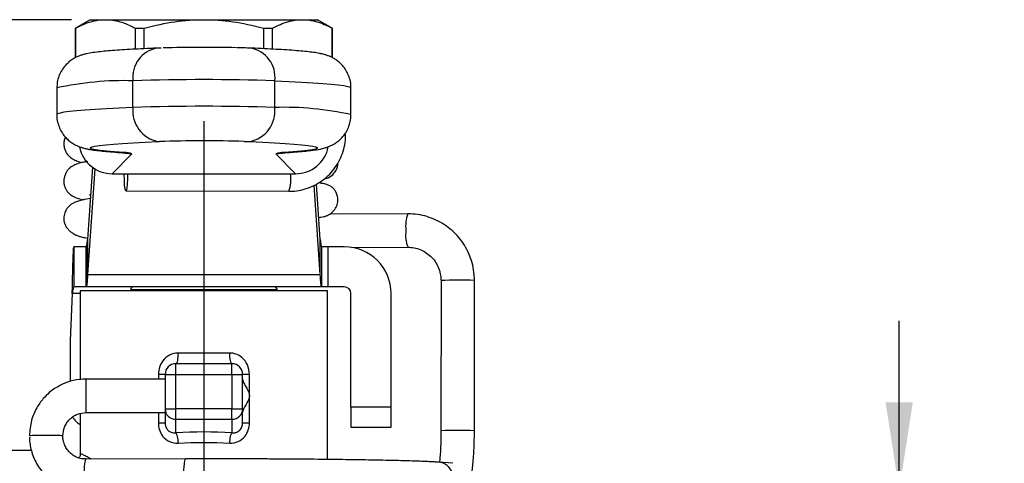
# Model space of a CAD drawing. Header units: inches. Extents: x 0.5 to 21.5, y 0.5 to 16.5.
# Tile 4 of 13: x 5.5 to 8.4, y 6.2 to 7.6. Entities that reach past the tile are written whole.
import ezdxf

# ---------------------------------------------------------------- set-up
doc = ezdxf.new("R2010")
doc.units = ezdxf.units.IN
doc.header["$LTSCALE"] = 2
doc.header["$MEASUREMENT"] = 0
doc.linetypes.add('SLD-Center', pattern=[0.75, 0.6, -0.05, 0.05, -0.05])
doc.linetypes.add('SLD-Solid', pattern=[0])
doc.layers.add('CENTER', color=40, linetype='SLD-Center')
doc.layers.add('DIMENSIONS', color=140, linetype='SLD-Solid', lineweight=25)
doc.styles.add('SLDTEXTSTYLE0', font='TXT', dxfattribs={"width": 0.7})
doc.dimstyles.new('SLDDIMSTYLE0', dxfattribs={"dimtxt": 0.169922, "dimasz": 0.26, "dimexe": 0, "dimexo": 0.0625, "dimgap": 0.04248, "dimtad": 0, "dimtih": 1, "dimtoh": 1, "dimrnd": 1e-09, "dimzin": 12, "dimdsep": 46, "dimtxsty": 'SLDTEXTSTYLE0', "dimsah": 1, "dimcen": 0.09, "dimadec": 0, "dimazin": 3, "dimtfac": 1, "dimtofl": 0, "dimtmove": 0, "dimatfit": 3, "dimfxl": 0, "dimfrac": 2, "dimtolj": 1, "dimtzin": 12, "dimarcsym": 0})
doc.dimstyles.new('SLDDIMSTYLE1', dxfattribs={"dimtxt": 0.169922, "dimasz": 0.26, "dimexe": 0, "dimexo": 0.0625, "dimgap": 0.04248, "dimtad": 0, "dimtih": 1, "dimtoh": 1, "dimrnd": 1e-09, "dimzin": 4, "dimdsep": 46, "dimtxsty": 'SLDTEXTSTYLE0', "dimsah": 1, "dimcen": 0.09, "dimadec": 0, "dimazin": 1, "dimtfac": 1, "dimtmove": 0, "dimatfit": 0, "dimfxl": 0, "dimfrac": 2, "dimtolj": 1, "dimtzin": 12, "dimarcsym": 0})

# ---------------------------------------------------------------- blocks, each defined once
blk = doc.blocks.new('_D')
at = {"layer": 'DIMENSIONS'}
for p, q in [((5.6211, 7.5544), (3.7137, 7.5544)), ((3.9637, 7.5544), (3.9637, 6.4599)), ((3.7112, 6.1518), (3.6542, 6.1518)), ((3.6542, 6.1518), (3.6542, 5.8818)), ((4.2162, 6.1518), (4.2732, 6.1518)), ((4.2732, 6.1518), (4.2732, 5.8818)), ((3.6542, 5.8818), (3.7112, 5.8818)), ((4.2732, 5.8818), (4.2162, 5.8818)), ((3.9637, 4.7493), (3.9637, 5.8437)), ((4.6911, 4.7493), (3.7137, 4.7493)), ((5.2416, 4.7493), (4.8111, 4.7493))]:
    blk.add_line(p, q, dxfattribs=at)
for points in [[(3.9637, 7.5544), (3.9237, 7.2944), (4.0037, 7.2944)], [(3.9637, 4.7493), (4.0037, 5.0093), (3.9237, 5.0093)]]:
    blk.add_solid(points, dxfattribs=at)
at = {"layer": 'DIMENSIONS', "char_height": 0.16667, "attachment_point": 1, "style": 'SLDTEXTSTYLE0'}
for s, insert in [('2.81', (3.7112, 6.4047)), ('71.3', (3.7112, 6.0966))]:
    blk.add_mtext(s, dxfattribs=dict(at, insert=insert))
blk = doc.blocks.new('_D_1')
at = {"layer": 'DIMENSIONS'}
for p, q in [((8.0582, 6.1666), (8.0582, 6.6666)), ((7.3187, 6.1666), (8.3082, 6.1666)), ((7.8057, 5.5349), (7.7486, 5.5349)), ((7.7486, 5.5349), (7.7486, 5.2649)), ((8.3106, 5.5349), (8.3677, 5.5349)), ((8.3677, 5.5349), (8.3677, 5.2649)), ((7.7486, 5.2649), (7.8057, 5.2649)), ((8.3677, 5.2649), (8.3106, 5.2649)), ((7.3187, 4.8674), (8.3082, 4.8674)), ((8.0582, 4.8674), (8.0582, 4.3674))]:
    blk.add_line(p, q, dxfattribs=at)
for points in [[(8.0582, 6.1666), (8.0982, 6.4266), (8.0182, 6.4266)], [(8.0582, 4.8674), (8.0182, 4.6074), (8.0982, 4.6074)]]:
    blk.add_solid(points, dxfattribs=at)
at = {"layer": 'DIMENSIONS', "char_height": 0.16667, "attachment_point": 1, "style": 'SLDTEXTSTYLE0'}
for s, insert in [('1.30', (7.8057, 5.7878)), ('33.0', (7.8057, 5.4797))]:
    blk.add_mtext(s, dxfattribs=dict(at, insert=insert))

msp = doc.modelspace()

# ---------------------------------------------------------------- linework, layer by layer
for p, q in [((5.6763, 7.5544), (5.633, 7.5294)), ((5.6763, 7.5544), (5.7211, 7.5544)), ((5.7211, 7.5544), (6.0109, 7.5544)), ((6.0109, 7.5544), (6.3007, 7.5544)), ((6.3007, 7.5544), (6.3456, 7.5544)), ((6.3889, 7.5294), (6.3456, 7.5544)), ((5.633, 7.5294), (5.633, 7.4425)), ((5.633, 7.5294), (5.6333, 7.5294)), ((5.6333, 7.4427), (5.6333, 7.5294)), ((5.809, 7.5294), (5.8353, 7.5294)), ((5.809, 7.5294), (5.809, 7.4675)), ((5.8353, 7.4688), (5.8353, 7.5294)), ((6.1866, 7.5294), (6.2129, 7.5294)), ((6.1866, 7.5294), (6.1866, 7.4688)), ((6.2129, 7.4675), (6.2129, 7.5294)), ((6.3886, 7.5294), (6.3886, 7.4427)), ((6.3886, 7.5294), (6.3889, 7.5294)), ((6.3889, 7.4426), (6.3889, 7.5294)), ((5.885, 7.4709), (5.8727, 7.4705)), ((5.8022, 7.2957), (5.8022, 7.3744)), ((6.2197, 7.2957), (6.2197, 7.3744)), ((5.5779, 7.3533), (5.5779, 7.2746)), ((6.444, 7.2746), (6.444, 7.3533)), ((5.8767, 7.1951), (5.8801, 7.1952)), ((6.1297, 7.1956), (6.1451, 7.1951)), ((5.7693, 7.1626), (5.7756, 7.1625)), ((6.2525, 7.1626), (6.2462, 7.1625)), ((5.7411, 7.1003), (5.7992, 7.159)), ((6.2227, 7.159), (6.2807, 7.1003)), ((5.6829, 7.1194), (5.6682, 6.9062)), ((5.6897, 7.1148), (5.6682, 6.8039)), ((5.7411, 7.1003), (6.2807, 7.1003)), ((5.7812, 7.0496), (6.2613, 7.0486)), ((6.3537, 6.8039), (6.3355, 7.0664)), ((6.3537, 6.9062), (6.3424, 7.0701)), ((6.6118, 6.9821), (6.3819, 6.9817)), ((5.6682, 6.9062), (5.6682, 6.8039)), ((6.3537, 6.8039), (6.3537, 6.9062)), ((5.6282, 6.8851), (5.6282, 6.767)), ((5.6644, 6.8851), (5.6282, 6.8851)), ((5.6644, 6.767), (5.6644, 6.8851)), ((5.6645, 6.8851), (5.6645, 6.767)), ((6.3574, 6.8851), (6.3574, 6.767)), ((6.3575, 6.8851), (6.3575, 6.767)), ((6.3771, 6.8851), (6.3575, 6.8851)), ((6.3771, 6.767), (6.3771, 6.8851)), ((6.4243, 6.8851), (6.3771, 6.8851)), ((6.446, 6.8834), (6.612, 6.8837)), ((5.6682, 6.8039), (6.3537, 6.8039)), ((6.7091, 6.7856), (6.709, 6.3428)), ((6.8072, 6.7857), (6.8076, 6.7856)), ((6.8074, 6.3428), (6.8076, 6.7856)), ((5.6644, 6.767), (5.6282, 6.767)), ((5.6468, 6.7552), (5.6468, 6.4933)), ((6.3751, 6.7552), (5.6468, 6.7552)), ((6.3575, 6.767), (5.6644, 6.767)), ((5.7954, 6.7591), (5.7954, 6.7552)), ((5.7954, 6.7591), (6.2265, 6.7591)), ((6.2265, 6.7552), (6.2265, 6.7591)), ((6.3771, 6.767), (6.3575, 6.767)), ((6.3751, 6.2584), (6.3751, 6.7552)), ((6.4243, 6.767), (6.3771, 6.767)), ((5.6233, 6.7473), (5.6172, 6.6091)), ((5.6468, 6.7473), (5.6233, 6.7473)), ((6.444, 6.4122), (6.444, 6.7473)), ((6.5621, 6.4122), (6.5621, 6.7473)), ((5.6172, 6.6091), (5.6172, 6.4878)), ((6.087, 6.5721), (5.9348, 6.5721)), ((5.9283, 6.5091), (5.9283, 6.5406)), ((6.0936, 6.5406), (5.9283, 6.5406)), ((6.0936, 6.5091), (6.0936, 6.5406)), ((5.8968, 6.4953), (5.6645, 6.4953)), ((5.6645, 6.3969), (5.6645, 6.4953)), ((5.8769, 6.5091), (5.8769, 6.4953)), ((5.8968, 6.5091), (5.8968, 6.4073)), ((5.8968, 6.5091), (5.9283, 6.5091)), ((5.9283, 6.4073), (5.9283, 6.5091)), ((5.9283, 6.5091), (6.0936, 6.5091)), ((6.0936, 6.5091), (6.0936, 6.4073)), ((6.0936, 6.5091), (6.1251, 6.5091)), ((6.1251, 6.4073), (6.1251, 6.5091)), ((6.145, 6.4473), (6.145, 6.5091)), ((6.145, 6.3666), (6.145, 6.445)), ((5.8968, 6.4073), (5.9283, 6.4073)), ((5.8968, 6.4073), (5.8968, 6.3666)), ((5.9283, 6.3769), (5.9283, 6.4073)), ((6.0936, 6.4073), (5.9283, 6.4073)), ((6.0936, 6.4073), (6.1251, 6.4073)), ((6.0936, 6.3769), (6.0936, 6.4073)), ((6.1251, 6.3666), (6.1251, 6.4073)), ((6.5621, 6.4122), (6.444, 6.4122)), ((6.444, 6.4122), (6.444, 6.3532)), ((6.5621, 6.3532), (6.5621, 6.4122)), ((5.6468, 6.3936), (5.6468, 6.2768)), ((5.6645, 6.3969), (5.8968, 6.3969)), ((5.8769, 6.3969), (5.8769, 6.3666)), ((5.9283, 6.3769), (6.0936, 6.3769)), ((5.9283, 6.337), (5.9283, 6.3769)), ((6.0936, 6.3769), (6.0936, 6.337)), ((6.444, 6.3532), (6.5621, 6.3532)), ((6.807, 6.3429), (6.8074, 6.3428)), ((5.503, 6.2847), (5.4401, 6.2847)), ((5.9566, 6.2601), (5.6635, 6.2594)), ((6.7438, 6.247), (6.7019, 6.2502))]:
    msp.add_line(p, q)
at = {"flags": 128}
for points in [[(6.2197, 7.3744), (6.2608, 7.3726), (6.2981, 7.3707), (6.3315, 7.3687), (6.3608, 7.3667), (6.3859, 7.3645), (6.4066, 7.3624), (6.4228, 7.3601), (6.4345, 7.3579), (6.4416, 7.3556), (6.444, 7.3533), (6.444, 7.3533)], [(5.8022, 7.2957), (5.7611, 7.2939), (5.7238, 7.292), (5.6904, 7.29), (5.6611, 7.288), (5.636, 7.2858), (5.6153, 7.2837), (5.599, 7.2815), (5.5874, 7.2792), (5.5803, 7.2769), (5.5779, 7.2746), (5.5779, 7.2746)], [(5.7756, 7.1625), (5.7481, 7.1645), (5.7249, 7.1665), (5.706, 7.1685), (5.6917, 7.1707), (5.6821, 7.1728), (5.677, 7.175), (5.6767, 7.1772), (5.6811, 7.1793), (5.6901, 7.1815), (5.7038, 7.1836), (5.722, 7.1857), (5.7447, 7.1877), (5.7716, 7.1897), (5.8027, 7.1916), (5.8378, 7.1934), (5.8767, 7.1951)], [(6.1451, 7.1951), (6.184, 7.1934), (6.2191, 7.1916), (6.2502, 7.1897), (6.2772, 7.1877), (6.2998, 7.1857), (6.3181, 7.1836), (6.3317, 7.1815), (6.3408, 7.1793), (6.3451, 7.1772), (6.3448, 7.175), (6.3398, 7.1728), (6.3301, 7.1707), (6.3158, 7.1685), (6.297, 7.1665), (6.2738, 7.1645), (6.2462, 7.1625)], [(5.7719, 7.1629), (5.78, 7.1609), (5.7992, 7.159)], [(6.2227, 7.159), (6.2419, 7.1609), (6.2423, 7.161)], [(5.7859, 7.1003), (5.7859, 7.0997), (5.7857, 7.0845), (5.785, 7.0706), (5.784, 7.0595), (5.7827, 7.0523), (5.7812, 7.0496), (5.7798, 7.0517), (5.7785, 7.0585), (5.7775, 7.0691), (5.7768, 7.0827), (5.7766, 7.0979), (5.7766, 7.1003)]]:
    msp.add_lwpolyline(points, dxfattribs=at)
for centre, radius, start, end in [((5.8886, 7.3848), 0.0871, 100.4813, 186.9076), ((6.0119, 3.1463), 4.3264, 88.741, 91.6024), ((6.1333, 7.3848), 0.0871, 353.0924, 79.5185), ((5.7741, 6.4694), 0.9053, 88.2213, 102.5154), ((6.0109, 1.1299), 6.2479, 88.08505, 91.91495), ((5.8937, 7.2856), 0.0921, 173.7286, 259.359), ((6.0109, 1.0512), 6.2479, 88.08505, 91.91495), ((6.1281, 7.2856), 0.0921, 280.641, 6.2714), ((6.2478, 6.3909), 0.9052, 77.4829, 91.7797), ((6.0118, 3.0861), 4.1112, 88.356, 91.8359), ((5.78, 7.1112), 0.0515, 68.1692, 94.9042), ((6.2418, 7.1112), 0.0515, 85.0958, 111.8308), ((6.1514, 7.0848), 0.1157, 341.7455, 7.7038), ((6.7003, 6.9468), 0.0953, 158.2461, 187.8162), ((6.6958, 6.9193), 0.0911, 170.8283, 203.0001), ((6.4243, 6.7473), 0.1378, 0, 90), ((6.759, 5.7713), 1.0156, 87.2795, 92.8139), ((5.8033, 6.7591), 0.00787, 90, 180), ((6.2186, 6.7591), 0.00787, 0, 90), ((6.4243, 6.7473), 0.0197, 0, 90), ((5.9283, 6.5091), 0.0315, 90, 180), ((6.0936, 6.5091), 0.0315, 0, 90), ((5.9277, 6.4079), 0.031, 181.0102, 270.9758), ((6.0941, 6.4079), 0.031, 269.0242, 358.9898), ((5.6763, 6.4122), 0.0591, 208.5789, 240), ((6.7588, 5.3277), 1.0163, 87.2811, 92.8113)]:
    msp.add_arc(centre, radius, start, end)
for centre, major_axis, ratio, start_param, end_param in [((5.7411, 7.1987), (0.0985, 0), 0.998796, 3.345659, 4.712389), ((6.2807, 7.1987), (0.0985, 0), 0.998796, 4.712389, 6.088519), ((5.5464, 6.328), (0.0492, 0), 0.018642, 3.095747, 3.262863), ((5.5464, 6.328), (0.0492, 0), 0.018642, 0.006413, 3.095747), ((5.5464, 6.328), (0.0492, 0), 0.018642, 0.00248, 3.095747), ((5.5464, 6.328), (0.0492, 0), 0.018642, 3.095747, 3.147167), ((5.5464, 6.328), (0.0492, 0), 0.018642, 6.237339, 6.285665), ((6.0109, 6.2333), (0.3957, 0), 0.267949, 1.36029, 1.781303), ((5.6636, 6.2102), (-0.0001, 0.0492), 0.12094, 6.281826, 9.406003), ((5.9567, 6.2109), (-0.0001, 0.0492), 0.120946, 6.264451, 9.425717), ((6.6984, 6.2011), (0.003, 0.0491), 0.962962, 3.994415, 6.272865)]:
    msp.add_ellipse(centre, major_axis=major_axis, ratio=ratio, start_param=start_param, end_param=end_param)
for points, knots in [([(5.6333, 7.5294), (5.6493, 7.538), (5.6641, 7.5442), (5.693, 7.5524), (5.7069, 7.5544), (5.7211, 7.5544)], [0, 0, 0, 0, 0.5, 0.5, 1, 1, 1, 1]), ([(5.7211, 7.5544), (5.7353, 7.5544), (5.7493, 7.5524), (5.7781, 7.5442), (5.7929, 7.538), (5.809, 7.5294)], [0, 0, 0, 0, 0.5, 0.5, 1, 1, 1, 1]), ([(5.8353, 7.5294), (5.8673, 7.538), (5.897, 7.5442), (5.9546, 7.5524), (5.9826, 7.5544), (6.0109, 7.5544)], [0, 0, 0, 0, 0.5, 0.5, 1, 1, 1, 1]), ([(6.0109, 7.5544), (6.0393, 7.5544), (6.0672, 7.5524), (6.1249, 7.5442), (6.1546, 7.538), (6.1866, 7.5294)], [0, 0, 0, 0, 0.5, 0.5, 1, 1, 1, 1]), ([(6.2129, 7.5294), (6.2289, 7.538), (6.2438, 7.5442), (6.2726, 7.5524), (6.2866, 7.5544), (6.3007, 7.5544)], [0, 0, 0, 0, 0.5, 0.5, 1, 1, 1, 1]), ([(6.3007, 7.5544), (6.3149, 7.5544), (6.3289, 7.5524), (6.3577, 7.5442), (6.3726, 7.538), (6.3886, 7.5294)], [0, 0, 0, 0, 0.5, 0.5, 1, 1, 1, 1]), ([(5.8727, 7.4705), (5.8661, 7.4702), (5.8465, 7.4694), (5.8166, 7.468), (5.784, 7.4662), (5.7546, 7.4643), (5.7285, 7.4623), (5.7053, 7.46), (5.6841, 7.4574), (5.6683, 7.4548), (5.6548, 7.4514), (5.6452, 7.4482), (5.6357, 7.4442), (5.6251, 7.4384), (5.6136, 7.4302), (5.6021, 7.4191), (5.5918, 7.4051), (5.5838, 7.3885), (5.5787, 7.371), (5.5783, 7.359), (5.5781, 7.3534)], [0, 0, 0, 0, 0.045955, 0.134158, 0.222682, 0.311826, 0.402004, 0.494082, 0.590236, 0.698265, 0.746511, 0.778574, 0.807111, 0.833666, 0.859996, 0.887109, 0.915397, 0.944465, 0.973966, 1, 1, 1, 1]), ([(6.1491, 7.4705), (6.1458, 7.4706), (6.1358, 7.471), (6.1226, 7.4714), (6.1118, 7.4716), (6.1094, 7.4716)], [0, 0, 0, 0, 0.281977, 0.833959, 1, 1, 1, 1]), ([(6.4437, 7.3533), (6.4438, 7.3546), (6.4444, 7.3625), (6.4417, 7.3766), (6.4358, 7.3942), (6.4273, 7.4093), (6.4173, 7.4217), (6.4067, 7.4314), (6.3963, 7.4387), (6.3866, 7.444), (6.3776, 7.4478), (6.369, 7.4508), (6.3599, 7.4532), (6.3485, 7.4557), (6.3336, 7.458), (6.3141, 7.4603), (6.2903, 7.4625), (6.2633, 7.4646), (6.2324, 7.4665), (6.1987, 7.4683), (6.1703, 7.4696), (6.1532, 7.4703), (6.1491, 7.4705)], [0, 0, 0, 0, 0.006074, 0.036952, 0.065803, 0.093048, 0.118965, 0.143752, 0.167818, 0.192263, 0.218457, 0.248797, 0.286863, 0.339065, 0.422292, 0.517425, 0.607097, 0.702014, 0.793399, 0.88311, 0.971927, 1, 1, 1, 1]), ([(5.5781, 7.2746), (5.578, 7.2739), (5.5774, 7.2665), (5.5799, 7.2528), (5.5854, 7.235), (5.5938, 7.2197), (5.6037, 7.2071), (5.6142, 7.1972), (5.6247, 7.1897), (5.6345, 7.1842), (5.6435, 7.1803), (5.6521, 7.1773), (5.6611, 7.1748), (5.6723, 7.1724), (5.6868, 7.1701), (5.7058, 7.1678), (5.7293, 7.1655), (5.7509, 7.1639), (5.7652, 7.1629), (5.7693, 7.1626)], [0, 0, 0, 0, 0.004749, 0.047177, 0.086791, 0.124166, 0.159705, 0.193676, 0.226587, 0.259847, 0.295326, 0.336142, 0.387015, 0.456191, 0.564495, 0.695162, 0.818185, 0.948499, 1, 1, 1, 1]), ([(6.2526, 7.1626), (6.2575, 7.163), (6.2722, 7.164), (6.2941, 7.1657), (6.3173, 7.1679), (6.3384, 7.1705), (6.3541, 7.1732), (6.3678, 7.1767), (6.3775, 7.18), (6.3871, 7.1841), (6.3978, 7.19), (6.4093, 7.1985), (6.4207, 7.2098), (6.4309, 7.2241), (6.4387, 7.2409), (6.4434, 7.258), (6.4436, 7.2694), (6.4437, 7.2745)], [0, 0, 0, 0, 0.06294, 0.186734, 0.312613, 0.444215, 0.592705, 0.657809, 0.701084, 0.739698, 0.775881, 0.811871, 0.849059, 0.887819, 0.927595, 0.967929, 1, 1, 1, 1]), ([(6.2613, 7.0486), (6.2667, 7.0487), (6.2808, 7.0491), (6.3034, 7.0532), (6.3282, 7.0617), (6.3514, 7.0741), (6.3723, 7.0899), (6.3905, 7.1088), (6.4056, 7.1303), (6.4172, 7.1539), (6.4247, 7.179), (6.4284, 7.2015), (6.4278, 7.2153), (6.4276, 7.2204)], [0, 0, 0, 0, 0.061107, 0.158978, 0.256901, 0.354818, 0.452736, 0.550663, 0.648607, 0.746572, 0.844561, 0.942576, 1, 1, 1, 1]), ([(5.603, 7.2086), (5.6024, 7.2076), (5.6002, 7.203), (5.5984, 7.193), (5.5987, 7.1807), (5.6028, 7.1665), (5.6118, 7.1531), (5.6265, 7.142), (5.6377, 7.1375), (5.6481, 7.1348), (5.6534, 7.1334)], [0, 0, 0, 0, 0.026689, 0.110752, 0.19479, 0.275266, 0.424422, 0.558394, 0.770864, 1, 1, 1, 1]), ([(5.7693, 7.1626), (5.7711, 7.1625), (5.7753, 7.1622), (5.7793, 7.1619), (5.7795, 7.1618), (5.7796, 7.1618)], [0, 0, 0, 0, 0.323023, 0.745275, 1, 1, 1, 1]), ([(6.2422, 7.1618), (6.2421, 7.1618), (6.2417, 7.1617), (6.2439, 7.162), (6.2477, 7.1623), (6.2513, 7.1626), (6.2526, 7.1626)], [0, 0, 0, 0, 0.0564942, 0.3815011, 0.7897267, 1, 1, 1, 1]), ([(5.6678, 7.1363), (5.6638, 7.1356), (5.6537, 7.1338), (5.6425, 7.1309), (5.6304, 7.1265), (5.6204, 7.1213), (5.6107, 7.112), (5.6048, 7.1036), (5.6004, 7.0936), (5.5982, 7.0814), (5.5989, 7.0699), (5.6011, 7.0621), (5.6034, 7.0567), (5.6062, 7.0515), (5.6107, 7.0451), (5.6216, 7.0352), (5.6367, 7.0275), (5.6517, 7.0245), (5.6571, 7.0234)], [0, 0, 0, 0, 0.076214, 0.1926511, 0.2703301, 0.3763495, 0.415893, 0.4425451, 0.479856, 0.5246796, 0.5627645, 0.5925038, 0.6051355, 0.6214474, 0.66914, 0.7378962, 0.9058329, 1, 1, 1, 1]), ([(6.3662, 7.0861), (6.3697, 7.0867), (6.381, 7.0887), (6.3928, 7.0993), (6.4008, 7.1108), (6.4039, 7.1199), (6.4053, 7.1257), (6.4052, 7.1291), (6.4051, 7.1308)], [0, 0, 0, 0, 0.173492, 0.553094, 0.802344, 0.878835, 0.93899, 1, 1, 1, 1]), ([(6.3491, 6.9716), (6.3514, 6.9719), (6.3566, 6.9725), (6.3631, 6.9737), (6.3687, 6.9751), (6.3726, 6.9766), (6.3745, 6.9774), (6.3761, 6.9782), (6.3789, 6.9797), (6.3846, 6.9833), (6.3931, 6.9905), (6.3997, 6.9992), (6.4039, 7.0092), (6.4055, 7.0171), (6.4058, 7.0252), (6.4045, 7.035), (6.4012, 7.0445), (6.3967, 7.0518), (6.3938, 7.0554), (6.3924, 7.057), (6.3909, 7.0584), (6.3886, 7.0606), (6.3855, 7.063), (6.3803, 7.066), (6.3719, 7.0691), (6.3616, 7.0717), (6.3522, 7.073), (6.3488, 7.0735)], [0, 0, 0, 0, 0.056772, 0.133361, 0.184353, 0.200644, 0.206748, 0.211759, 0.221159, 0.236094, 0.288451, 0.370954, 0.410562, 0.444436, 0.47355, 0.499406, 0.542402, 0.573789, 0.585196, 0.589871, 0.595063, 0.610082, 0.646471, 0.700301, 0.79921, 0.928597, 1, 1, 1, 1]), ([(5.6766, 7.0273), (5.6759, 7.0272), (5.6625, 7.0255), (5.6483, 7.022), (5.6325, 7.017), (5.6233, 7.0123), (5.6171, 7.008), (5.6107, 7.0017), (5.6046, 6.9933), (5.6006, 6.9837), (5.5985, 6.9728), (5.5985, 6.9633), (5.6003, 6.9541), (5.6044, 6.9449), (5.6103, 6.9369), (5.6182, 6.9295), (5.6262, 6.924), (5.6331, 6.9202), (5.6405, 6.9169), (5.648, 6.9149), (5.6577, 6.9125), (5.6659, 6.9112), (5.6685, 6.9108)], [0, 0, 0, 0, 0.008206, 0.173066, 0.267534, 0.340027, 0.389906, 0.414341, 0.443764, 0.483851, 0.508041, 0.53769, 0.576461, 0.625258, 0.682359, 0.731786, 0.780544, 0.810342, 0.827569, 0.877312, 0.960983, 1, 1, 1, 1]), ([(5.6743, 7.038), (5.6741, 7.0382), (5.6737, 7.0384), (5.6764, 7.0389), (5.6774, 7.0391)], [0, 0, 0, 0, 0.64532, 1, 1, 1, 1]), ([(6.8076, 6.7856), (6.8074, 6.7913), (6.807, 6.8065), (6.803, 6.831), (6.7945, 6.8582), (6.7822, 6.8839), (6.7663, 6.9075), (6.7472, 6.9286), (6.7253, 6.9467), (6.701, 6.9614), (6.6749, 6.9725), (6.6474, 6.9796), (6.6262, 6.982), (6.6143, 6.9821), (6.6118, 6.9821)], [0, 0, 0, 0, 0.0556, 0.147656, 0.23976, 0.331849, 0.423916, 0.515957, 0.607967, 0.699947, 0.791897, 0.883823, 0.975732, 1, 1, 1, 1]), ([(5.6645, 6.8851), (5.6651, 6.8852), (5.6657, 6.8871), (5.667, 6.8942), (5.6676, 6.8994), (5.6682, 6.9062)], [0, 0, 0, 0, 0.1032592, 0.1032592, 0.2065183, 0.2065183, 0.2065183, 0.2065183]), ([(6.3537, 6.9062), (6.3543, 6.8994), (6.3549, 6.8942), (6.3561, 6.8871), (6.3568, 6.8852), (6.3574, 6.8851)], [0, 0, 0, 0, 0.1032592, 0.1032592, 0.2065183, 0.2065183, 0.2065183, 0.2065183]), ([(5.6233, 6.7473), (5.6235, 6.7563), (5.6237, 6.7652), (5.6243, 6.7916), (5.6247, 6.8084), (5.6255, 6.8383), (5.6259, 6.8512), (5.6267, 6.869), (5.627, 6.875), (5.6276, 6.8831), (5.6279, 6.8851), (5.6282, 6.8851)], [0, 0, 0, 0, 0.0682739, 0.0682739, 0.2050778, 0.2050778, 0.3418748, 0.3418748, 0.4465485, 0.4465485, 0.5512219, 0.5512219, 0.5512219, 0.5512219]), ([(5.6644, 6.8851), (5.6644, 6.8851), (5.6644, 6.8851), (5.6645, 6.8851), (5.6645, 6.8851), (5.6645, 6.8851)], [0, 0, 0, 0, 0.001714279, 0.001714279, 0.003428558, 0.003428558, 0.003428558, 0.003428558]), ([(6.3574, 6.8851), (6.3574, 6.8851), (6.3574, 6.8851), (6.3575, 6.8851), (6.3575, 6.8851), (6.3575, 6.8851)], [0, 0, 0, 0, 0.001719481, 0.001719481, 0.003444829, 0.003444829, 0.003444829, 0.003444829]), ([(6.612, 6.8837), (6.6148, 6.8837), (6.6242, 6.8834), (6.6401, 6.8803), (6.6586, 6.8726), (6.6751, 6.8612), (6.689, 6.8467), (6.6997, 6.8296), (6.7065, 6.811), (6.7089, 6.796), (6.7091, 6.7877), (6.7091, 6.7856)], [0, 0, 0, 0, 0.055676, 0.186073, 0.316679, 0.447219, 0.577608, 0.707789, 0.837742, 0.960616, 1, 1, 1, 1]), ([(5.6682, 6.8039), (5.6676, 6.7921), (5.667, 6.7829), (5.6657, 6.7705), (5.6651, 6.7672), (5.6645, 6.767)], [0, 0, 0, 0, 0.1805755, 0.1805755, 0.361151, 0.361151, 0.361151, 0.361151]), ([(6.3574, 6.767), (6.3568, 6.7672), (6.3561, 6.7705), (6.3549, 6.7829), (6.3543, 6.7921), (6.3537, 6.8039)], [0, 0, 0, 0, 0.1805755, 0.1805755, 0.361151, 0.361151, 0.361151, 0.361151]), ([(5.6282, 6.767), (5.6278, 6.767), (5.6274, 6.7665), (5.6266, 6.7645), (5.6262, 6.763), (5.6253, 6.7593), (5.6249, 6.7572), (5.6241, 6.7524), (5.6237, 6.7499), (5.6233, 6.7473)], [0, 0, 0, 0, 0.02004209, 0.02004209, 0.04007403, 0.04007403, 0.06010595, 0.06010595, 0.07978962, 0.07978962, 0.07978962, 0.07978962]), ([(5.6645, 6.767), (5.6645, 6.767), (5.6645, 6.767), (5.6644, 6.767), (5.6644, 6.767), (5.6644, 6.767)], [0, 0, 0, 0, 0.002996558, 0.002996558, 0.005993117, 0.005993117, 0.005993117, 0.005993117]), ([(6.3575, 6.767), (6.3575, 6.767), (6.3575, 6.767), (6.3574, 6.767), (6.3574, 6.767), (6.3574, 6.767)], [0, 0, 0, 0, 0.003036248, 0.003036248, 0.006077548, 0.006077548, 0.006077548, 0.006077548]), ([(5.9348, 6.5721), (5.9176, 6.5721), (5.8881, 6.557), (5.8769, 6.5235), (5.8769, 6.5091)], [0, 0, 0, 0, 0.1459378, 0.2553911, 0.2553911, 0.2553911, 0.2553911]), ([(5.9348, 6.5721), (5.9348, 6.5639), (5.9341, 6.5557), (5.9317, 6.544), (5.93, 6.5406), (5.9283, 6.5406)], [0, 0, 0, 0, 0.5, 0.5, 1, 1, 1, 1]), ([(6.0936, 6.5406), (6.0919, 6.5406), (6.0902, 6.544), (6.0877, 6.5557), (6.087, 6.5639), (6.087, 6.5721)], [0, 0, 0, 0, 0.5, 0.5, 1, 1, 1, 1]), ([(6.145, 6.5091), (6.145, 6.5187), (6.1408, 6.5378), (6.1213, 6.564), (6.1, 6.5721), (6.087, 6.5721)], [0, 0, 0, 0, 0.0729489, 0.1458978, 0.2553211, 0.2553211, 0.2553211, 0.2553211]), ([(5.6645, 6.4953), (5.6515, 6.4945), (5.6273, 6.4929), (5.596, 6.4816), (5.5729, 6.4687), (5.5541, 6.4544), (5.5356, 6.4361), (5.5166, 6.409), (5.5006, 6.372), (5.4984, 6.3432), (5.4972, 6.328)], [0, 0, 0, 0, 0.1485896, 0.2760452, 0.3759251, 0.4500552, 0.5454466, 0.6724757, 0.8268195, 1, 1, 1, 1]), ([(5.8968, 6.5091), (5.8968, 6.5091), (5.8948, 6.5091), (5.8878, 6.5091), (5.8827, 6.5091), (5.8769, 6.5091)], [0, 0, 0, 0, 0.5, 0.5, 1, 1, 1, 1]), ([(6.145, 6.5091), (6.1392, 6.5091), (6.1341, 6.5091), (6.127, 6.5091), (6.1251, 6.5091), (6.1251, 6.5091)], [0, 0, 0, 0, 0.5, 0.5, 1, 1, 1, 1]), ([(6.1251, 6.4948), (6.1251, 6.4924), (6.1261, 6.4893), (6.1292, 6.4824), (6.1312, 6.4786), (6.1357, 6.4706), (6.1382, 6.4664), (6.1426, 6.4574), (6.1447, 6.4526), (6.145, 6.4473)], [0, 0, 0, 0, 0.25, 0.25, 0.5, 0.5, 0.75, 0.75, 1, 1, 1, 1]), ([(6.145, 6.445), (6.1447, 6.4397), (6.1426, 6.4349), (6.1382, 6.4259), (6.1357, 6.4217), (6.1312, 6.4136), (6.1292, 6.4099), (6.1261, 6.403), (6.1251, 6.3999), (6.1251, 6.3974)], [0, 0, 0, 0, 0.25, 0.25, 0.5, 0.5, 0.75, 0.75, 1, 1, 1, 1]), ([(5.5956, 6.3281), (5.5965, 6.3367), (5.5979, 6.35), (5.6065, 6.3661), (5.6154, 6.3771), (5.6264, 6.386), (5.6425, 6.3946), (5.6558, 6.396), (5.6645, 6.3969)], [0, 0, 0, 0, 0.239454, 0.368355, 0.499992, 0.631631, 0.760535, 1, 1, 1, 1]), ([(5.8769, 6.3666), (5.8769, 6.3595), (5.879, 6.3454), (5.8939, 6.316), (5.9178, 6.3055), (5.9348, 6.3065)], [0, 0, 0, 0, 0.0541785, 0.1083571, 0.2528331, 0.2528331, 0.2528331, 0.2528331]), ([(5.8769, 6.3666), (5.8827, 6.3666), (5.8878, 6.3666), (5.8948, 6.3666), (5.8968, 6.3666), (5.8968, 6.3666)], [0, 0, 0, 0, 0.5, 0.5, 1, 1, 1, 1]), ([(5.8968, 6.3666), (5.8968, 6.3655), (5.8968, 6.3634), (5.8973, 6.3602), (5.898, 6.357), (5.899, 6.354), (5.9003, 6.3512), (5.9019, 6.3485), (5.9038, 6.346), (5.9064, 6.3433), (5.9101, 6.3406), (5.9152, 6.3381), (5.9214, 6.3366), (5.9259, 6.3368), (5.9283, 6.337)], [0, 0, 0, 0, 0.064889, 0.12826, 0.19045, 0.251815, 0.312726, 0.373561, 0.4347, 0.496518, 0.598866, 0.716425, 0.849963, 1, 1, 1, 1]), ([(6.087, 6.3065), (6.1041, 6.3055), (6.1343, 6.3187), (6.145, 6.3524), (6.145, 6.3666)], [0, 0, 0, 0, 0.1445153, 0.2529018, 0.2529018, 0.2529018, 0.2529018]), ([(6.0936, 6.337), (6.0948, 6.3369), (6.0972, 6.3367), (6.1007, 6.3369), (6.1039, 6.3375), (6.1068, 6.3383), (6.1095, 6.3395), (6.1119, 6.3408), (6.114, 6.3422), (6.1153, 6.3433), (6.1174, 6.3452), (6.1201, 6.3484), (6.123, 6.354), (6.1248, 6.3603), (6.125, 6.3645), (6.1251, 6.3666)], [0, 0, 0, 0, 0.077583, 0.150819, 0.219759, 0.284461, 0.344997, 0.401455, 0.453945, 0.5026, 0.504363, 0.628121, 0.750028, 0.873031, 1, 1, 1, 1]), ([(6.1251, 6.3666), (6.1251, 6.3666), (6.127, 6.3666), (6.1341, 6.3666), (6.1392, 6.3666), (6.145, 6.3666)], [0, 0, 0, 0, 0.5, 0.5, 1, 1, 1, 1]), ([(5.4973, 6.3243), (5.4973, 6.3216), (5.4976, 6.3129), (5.4996, 6.2979), (5.504, 6.2793), (5.511, 6.2602), (5.5208, 6.2412), (5.5335, 6.2229), (5.549, 6.206), (5.5673, 6.191), (5.588, 6.1785), (5.6108, 6.1688), (5.6354, 6.1629), (5.6533, 6.1604), (5.6628, 6.1611), (5.6637, 6.1612)], [0, 0, 0, 0, 0.031322, 0.101323, 0.174463, 0.253346, 0.336186, 0.422297, 0.511159, 0.602443, 0.695951, 0.791594, 0.889383, 0.990048, 1, 1, 1, 1]), ([(5.6635, 6.2598), (5.6606, 6.2598), (5.6521, 6.2596), (5.6388, 6.2634), (5.6247, 6.2708), (5.6131, 6.2811), (5.6045, 6.293), (5.5992, 6.3048), (5.5965, 6.3156), (5.5954, 6.323), (5.5957, 6.3272), (5.5957, 6.3279)], [0, 0, 0, 0, 0.082387, 0.237814, 0.384751, 0.529377, 0.669118, 0.794905, 0.884563, 0.979072, 1, 1, 1, 1]), ([(6.709, 6.3428), (6.709, 6.3387), (6.7089, 6.3267), (6.7085, 6.3071), (6.7075, 6.2852), (6.7062, 6.2656), (6.7051, 6.255), (6.7046, 6.25)], [0, 0, 0, 0, 0.119274, 0.346486, 0.573009, 0.797579, 1, 1, 1, 1]), ([(6.7797, 6.1666), (6.7816, 6.169), (6.7858, 6.1742), (6.7901, 6.1824), (6.7938, 6.1921), (6.7971, 6.2044), (6.8001, 6.2203), (6.8027, 6.2399), (6.8047, 6.2616), (6.8061, 6.2855), (6.8071, 6.3104), (6.8074, 6.3297), (6.8074, 6.3405), (6.8074, 6.3428)], [0, 0, 0, 0, 0.049774, 0.108185, 0.178102, 0.276254, 0.399267, 0.512623, 0.631651, 0.746279, 0.858952, 0.970726, 1, 1, 1, 1]), ([(5.6468, 6.2768), (5.6466, 6.2725), (5.6464, 6.2675), (5.6436, 6.2635), (5.6432, 6.2629)], [0, 0, 0, 0, 0.850055, 1, 1, 1, 1]), ([(5.6787, 6.2594), (5.6784, 6.2596), (5.6726, 6.2627), (5.6635, 6.2675), (5.6538, 6.2728), (5.6478, 6.2761), (5.6471, 6.2765), (5.6468, 6.2768)], [0, 0, 0, 0, 0.014383, 0.269435, 0.518645, 0.762668, 1, 1, 1, 1]), ([(6.0395, 6.2601), (6.0212, 6.2601), (5.9957, 6.2601), (5.9681, 6.2601), (5.9587, 6.2601), (5.9566, 6.2601)], [0, 0, 0, 0, 0.657894, 0.921615, 1, 1, 1, 1]), ([(6.7018, 6.2501), (6.698, 6.2504), (6.69, 6.251), (6.6747, 6.2518), (6.6567, 6.2526), (6.6358, 6.2534), (6.6117, 6.2541), (6.5846, 6.2549), (6.5546, 6.2556), (6.5219, 6.2562), (6.4867, 6.2569), (6.4491, 6.2575), (6.4095, 6.258), (6.3681, 6.2585), (6.3253, 6.2589), (6.2814, 6.2592), (6.2372, 6.2595), (6.193, 6.2598), (6.1531, 6.2599), (6.1174, 6.26), (6.0809, 6.2601), (6.055, 6.2601), (6.0395, 6.2601)], [0, 0, 0, 0, 0.047321, 0.097635, 0.146084, 0.196683, 0.248351, 0.30073, 0.353581, 0.406745, 0.460108, 0.513577, 0.567067, 0.620485, 0.673702, 0.726516, 0.778536, 0.828841, 0.878319, 0.913727, 0.948393, 1, 1, 1, 1])]:
    msp.add_open_spline(points, degree=3, knots=knots)
for points in [[(6.145, 6.4473), (6.145, 6.4465), (6.145, 6.4458), (6.145, 6.445)], [(5.9283, 6.337), (5.9297, 6.3352), (5.9327, 6.3272), (5.9345, 6.3134), (5.9348, 6.3065)], [(6.087, 6.3065), (6.0874, 6.3134), (6.0891, 6.3272), (6.0921, 6.3352), (6.0936, 6.337)], [(5.9348, 6.3065), (5.9848, 6.3096), (6.0371, 6.3096), (6.087, 6.3065)]]:
    msp.add_open_spline(points, degree=3)
at = {"layer": 'CENTER'}
msp.add_line((6.0109, 7.2552), (6.0109, 5.7629), dxfattribs=at)

# ---------------------------------------------------------------- dimensions: what is measured, and where the dimension line sits
at = {"layer": 'DIMENSIONS'}
for base, p1, p2, dimstyle, picture, middle in [((3.9637, 7.5544), (5.3416, 4.7493), (5.7211, 7.5544), 'SLDDIMSTYLE0', '_D', (3.9637, 6.1518)), ((8.0582, 4.8674), (7.2187, 6.1666), (7.2187, 4.8674), 'SLDDIMSTYLE1', '_D_1', (8.0582, 5.5349))]:
    dim = msp.add_linear_dim(base=base, p1=p1, p2=p2, angle=90, dimstyle=dimstyle, dxfattribs=at)
    dim.commit()
    dim.dimension.update_dxf_attribs({"geometry": picture, "text_midpoint": middle, "dimtype": 160})

doc.saveas('drawing.dxf')
